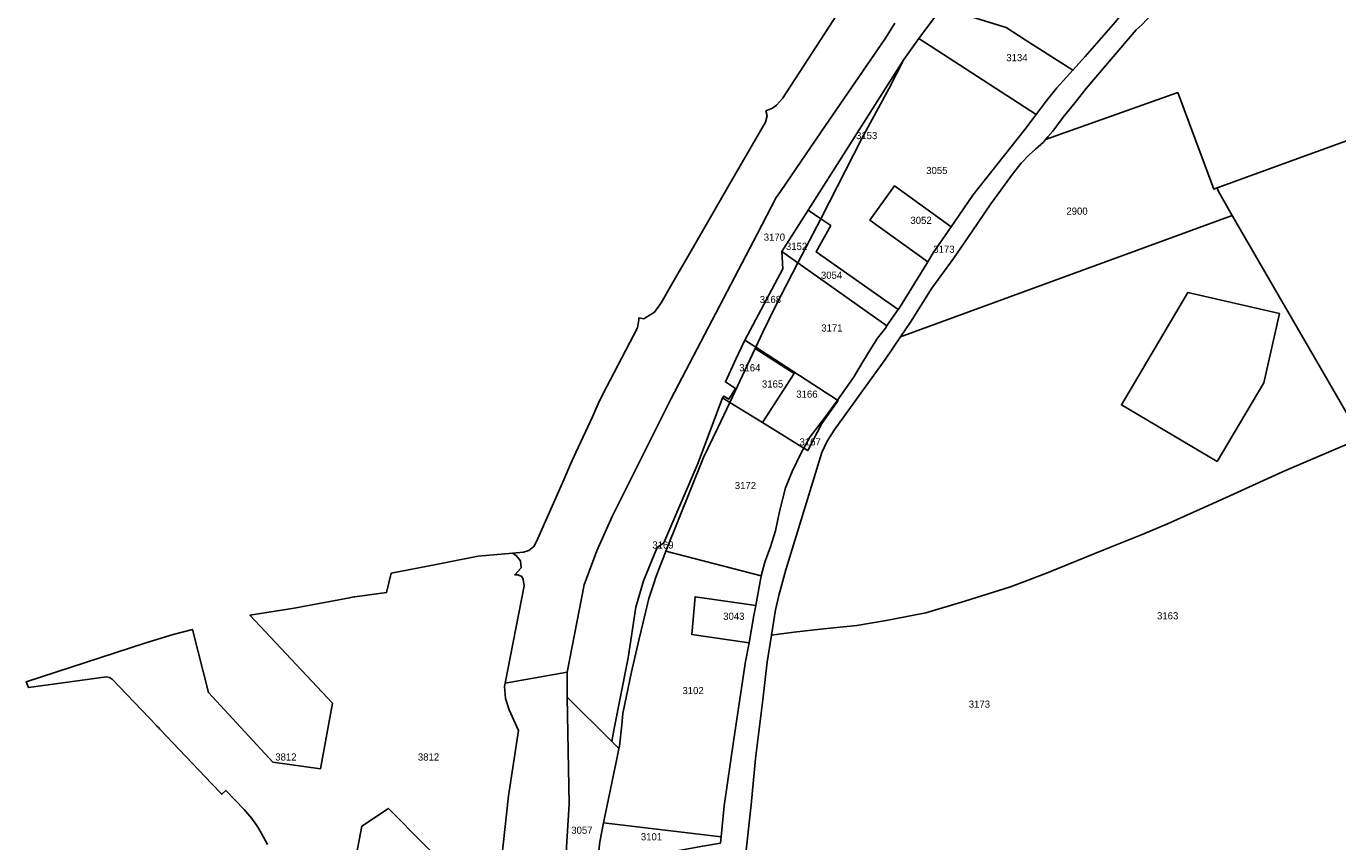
# Model space of a CAD drawing. Header units: metres. Extents: x 89872 to 93080, y 464198 to 466472.
# Tile 4 of 12: x 90304 to 90964, y 464922 to 465332. Entities that reach past the tile are written whole.
import ezdxf

# ---------------------------------------------------------------- set-up
doc = ezdxf.new("R2010")
doc.units = ezdxf.units.M
doc.header["$MEASUREMENT"] = 0
doc.layers.add('CB_---_TZ00018-_tekst 18_18_^2000', color=1, linetype='CONTINUOUS')
doc.layers.add('CI_---_EG01----_perceelsgrens', color=210, linetype='CONTINUOUS')

msp = doc.modelspace()

# ---------------------------------------------------------------- linework, layer by layer
at = {"layer": 'CI_---_EG01----_perceelsgrens', "flags": 128}
for points in [[(90912.552544, 465423.770288), (90906.411547, 465404.547298), (90901.618549, 465391.529304), (90898.573551, 465384.213308), (90894.853553, 465375.997312), (90889.273555, 465365.502317), (90884.292558, 465356.971321), (90876.260562, 465345.974327), (90870.245565, 465338.148331), (90867.756566, 465335.524332), (90865.421567, 465333.062333), (90862.503569, 465330.376335), (90837.332581, 465300.86035), (90831.795584, 465293.916353), (90825.726587, 465286.484357), (90820.45059, 465279.48036), (90818.033591, 465276.513362), (90816.842592, 465275.194362), (90883.413558, 465298.838351), (90901.509549, 465250.335375), (90903.201549, 465250.947374), (91007.671496, 465288.801356), (91007.283496, 465289.817355), (90951.001525, 465437.464281)], [(90786.484607, 465367.624317), (90764.829618, 465341.47833), (90797.071602, 465331.560335), (90806.616597, 465325.491338), (90830.582585, 465310.114345), (90836.809582, 465317.012342), (90852.135574, 465334.453333), (90855.925572, 465339.278331)], [(90764.829617, 465341.47833), (90762.595619, 465338.781331), (90762.110619, 465338.195331), (90757.822621, 465332.605334), (90753.035623, 465326.040337), (90812.092594, 465287.806356), (90817.161591, 465294.538353), (90822.540589, 465301.20435), (90830.582585, 465310.114345), (90806.616597, 465325.491338), (90797.071601, 465331.560335)], [(90753.035624, 465326.040337), (90745.560628, 465315.505342), (90737.934631, 465300.72635), (90724.349638, 465275.818362), (90703.625649, 465235.358382), (90708.662646, 465231.931384), (90701.39365, 465218.662391), (90742.606629, 465189.698405), (90743.267629, 465190.617405), (90757.074622, 465212.876393), (90757.557622, 465213.673393), (90728.274636, 465234.722383), (90740.70763, 465251.883374), (90769.318616, 465231.317384), (90773.341614, 465237.193381), (90780.26361, 465247.238376), (90796.131602, 465267.345366), (90806.486597, 465280.36036), (90812.092594, 465287.806356)], [(90697.243652, 465239.70038), (90703.625649, 465235.358382), (90724.349639, 465275.818362), (90737.934632, 465300.726349), (90745.560628, 465315.505342)], [(90816.842592, 465275.194362), (90815.747593, 465273.983363), (90811.713595, 465270.401365), (90808.651596, 465267.603366), (90804.574598, 465263.267368), (90800.6836, 465258.404371), (90789.320606, 465242.802378), (90780.121611, 465229.211385), (90770.566615, 465215.311392), (90759.554621, 465200.3714), (90748.763626, 465183.393408), (90743.753629, 465175.986412), (90910.892545, 465237.086381), (90903.796549, 465249.354375), (90903.201549, 465250.947374), (90901.50955, 465250.335375), (90883.413559, 465298.83835)], [(90769.318616, 465231.317385), (90740.70763, 465251.883374), (90728.274636, 465234.722383), (90757.557622, 465213.673394), (90760.32862, 465218.245391)], [(90683.968658, 465218.872391), (90692.134654, 465213.100394), (90703.625648, 465235.358383), (90697.243651, 465239.70038)], [(90692.134655, 465213.100394), (90736.933632, 465181.434409), (90739.696631, 465185.653407), (90742.606629, 465189.698405), (90701.39365, 465218.662391), (90708.662646, 465231.931384), (90703.625649, 465235.358383)], [(90665.326668, 465174.234413), (90670.870665, 465170.658415), (90674.499663, 465178.364411), (90680.82366, 465191.455405), (90692.134654, 465213.100394), (90683.968658, 465218.872391), (90684.596658, 465210.160395)], [(90670.870665, 465170.658415), (90712.033644, 465144.106428), (90720.20364, 465155.465423), (90723.366638, 465160.77042), (90727.724636, 465168.133416), (90732.170634, 465175.258413), (90736.186632, 465180.29441), (90736.933631, 465181.43441), (90692.134654, 465213.100394), (90680.82366, 465191.455405), (90674.499663, 465178.364411)], [(90926.693372, 465152.838286), (90934.63228, 465187.644374), (90888.451919, 465198.177635), (90855.028935, 465141.691254), (90903.223886, 465113.173773)], [(90654.240673, 465145.184428), (90657.832671, 465142.965429), (90670.597665, 465170.079415), (90670.870665, 465170.658415), (90665.326668, 465174.234413), (90665.023668, 465173.669413), (90660.87667, 465164.624418), (90655.638672, 465153.222424), (90660.63067, 465149.943425), (90657.334672, 465144.492428), (90654.838673, 465146.137427)], [(90657.832671, 465142.965428), (90674.239663, 465132.853433), (90690.229655, 465157.423421), (90670.597665, 465170.079415)], [(90670.870665, 465170.658414), (90670.597665, 465170.079415), (90690.229656, 465157.423421), (90674.239664, 465132.853433), (90692.957654, 465121.284439), (90695.097653, 465119.94844), (90698.210652, 465125.389437), (90706.374647, 465136.237432), (90711.659645, 465143.586428), (90712.033645, 465144.106428)], [(90598.503701, 464972.258514), (90602.002699, 464968.798516), (90602.220699, 464970.010515), (90603.404698, 464980.64851), (90604.036698, 464986.331507), (90608.368696, 465007.324497), (90612.165694, 465023.921489), (90615.141693, 465036.607482), (90617.005692, 465044.206478), (90619.88069, 465052.781474), (90620.41269, 465054.412473), (90622.431689, 465059.769471), (90624.048688, 465064.015468), (90625.640687, 465068.016466), (90644.612678, 465115.257443), (90651.785674, 465130.124435), (90657.832671, 465142.965429), (90654.240673, 465145.184428), (90641.924679, 465112.493444), (90624.545688, 465072.279464), (90621.258689, 465069.874466), (90614.354693, 465053.185474), (90610.589695, 465039.907481), (90606.628697, 465014.313493), (90599.5127, 464977.898512)], [(90657.832671, 465142.965428), (90651.785674, 465130.124435), (90644.612678, 465115.257442), (90625.640687, 465068.016466), (90673.681663, 465055.657472), (90675.511662, 465062.580468), (90678.407661, 465070.218465), (90680.88066, 465078.297461), (90682.840659, 465088.014456), (90685.827657, 465099.98145), (90689.177656, 465108.183446), (90693.884653, 465117.826441), (90695.097653, 465119.94844), (90692.957654, 465121.284439), (90674.239663, 465132.853433)], [(90712.033644, 465144.106428), (90711.659644, 465143.586428), (90706.374647, 465136.237432), (90698.210651, 465125.389437), (90695.097652, 465119.94844), (90697.076651, 465118.71344), (90704.211648, 465132.239434), (90712.037644, 465143.342428), (90712.405644, 465143.865428)], [(90602.002699, 464968.798516), (90601.172699, 464964.317518), (90594.290703, 464931.425534), (90653.570673, 464924.227538), (90654.925673, 464939.86853), (90659.91667, 464973.378513), (90665.794667, 465012.492494), (90667.511666, 465021.941489), (90638.794681, 465026.114487), (90640.36368, 465045.098478), (90670.913665, 465040.72648), (90673.418663, 465054.663473), (90673.681663, 465055.657472), (90625.640687, 465068.016466), (90624.048688, 465064.015468), (90622.431689, 465059.76947), (90620.41269, 465054.412473), (90619.88069, 465052.781474), (90617.005691, 465044.206478), (90615.141692, 465036.607482), (90612.165694, 465023.921488), (90608.368696, 465007.324496), (90604.036698, 464986.331507), (90603.404698, 464980.64851), (90602.220699, 464970.010515)], [(90667.511667, 465021.941489), (90669.994665, 465035.611482), (90670.913665, 465040.726479), (90640.36368, 465045.098477), (90638.794681, 465026.114487)], [(90571.802715, 464856.829571), (90584.253708, 464844.616577), (90585.908707, 464859.27557), (90590.307705, 464901.162549), (90591.463705, 464912.822543), (90592.352704, 464921.791539), (90594.290703, 464931.425534), (90601.1727, 464964.317518), (90602.002699, 464968.798515), (90598.503701, 464972.258514), (90575.967712, 464994.557503), (90576.929712, 464940.815529)], [(90590.307705, 464901.16255), (90611.913694, 464911.389544), (90618.167691, 464913.642543), (90628.436686, 464916.680542), (90644.246678, 464919.68354), (90653.184673, 464921.15854), (90653.570673, 464924.227538), (90594.290703, 464931.425534), (90592.352704, 464921.791539), (90591.463704, 464912.822544)]]:
    msp.add_lwpolyline(points, close=True, dxfattribs=at)
for points in [[(90712.005645, 465338.584331), (90684.311659, 465295.843353), (90681.40366, 465292.528354), (90679.396661, 465291.020355), (90676.059663, 465289.723356), (90676.690662, 465287.103357), (90675.740663, 465283.941358), (90660.041671, 465256.762372), (90637.699682, 465218.078391), (90628.667686, 465202.441399), (90623.289689, 465193.129404), (90619.880691, 465188.308406), (90615.499693, 465185.609408), (90614.594693, 465185.053408), (90611.983695, 465185.472408), (90612.102695, 465184.533408), (90611.304695, 465180.41941), (90593.775704, 465146.787427), (90591.627705, 465142.162429), (90588.642706, 465135.736433), (90580.256711, 465117.678442), (90577.703712, 465111.877445), (90574.219714, 465103.958448), (90560.58372, 465072.960464), (90559.080721, 465070.450465), (90556.572722, 465068.438466), (90554.012724, 465067.581467), (90548.478726, 465067.006467), (90550.283726, 465065.866468), (90552.512724, 465063.187469), (90552.789724, 465059.690471), (90549.519726, 465056.229472), (90551.136725, 465056.185472), (90553.044724, 465055.384473), (90553.808724, 465053.743474), (90554.344723, 465050.613475), (90544.703728, 465001.6855), (90575.958713, 465007.113497), (90584.465708, 465051.187475), (90590.819705, 465068.200466), (90598.579701, 465085.515458), (90628.176687, 465144.593428), (90671.632665, 465227.591387), (90681.26666, 465245.990377), (90683.397659, 465249.121376), (90703.817649, 465279.128361), (90736.243633, 465326.276337), (90740.97763, 465333.846334)], [(90740.97763, 465333.846333), (90736.243632, 465326.276337), (90703.817649, 465279.12836), (90683.397659, 465249.121375), (90681.26666, 465245.990377), (90671.632665, 465227.591386), (90628.176686, 465144.593428), (90598.579701, 465085.515457), (90590.819705, 465068.200466), (90584.465708, 465051.187474), (90575.958712, 465007.113496), (90575.967712, 464994.557503), (90598.503701, 464972.258514), (90599.512701, 464977.898511), (90606.628697, 465014.313493), (90610.589695, 465039.90748), (90614.354693, 465053.185473), (90621.25869, 465069.874465), (90624.545688, 465072.279464), (90641.92468, 465112.493444), (90654.240673, 465145.184427), (90654.838673, 465146.137427), (90657.334672, 465144.492428), (90660.63067, 465149.943425), (90655.638673, 465153.222423), (90660.87667, 465164.624418), (90665.023668, 465173.669413), (90665.326668, 465174.234413), (90684.596658, 465210.160395), (90683.968658, 465218.872391), (90697.243652, 465239.70038), (90745.560628, 465315.505342), (90753.035624, 465326.040337), (90757.822622, 465332.605334)], [(90852.135574, 465334.453332), (90836.809582, 465317.012341), (90830.582585, 465310.114345), (90822.540589, 465301.204349), (90817.161592, 465294.538352), (90812.092594, 465287.806356), (90806.486597, 465280.360359), (90796.131602, 465267.345366), (90780.26361, 465247.238376), (90773.341613, 465237.193381), (90769.318615, 465231.317384), (90760.32862, 465218.245391), (90757.557621, 465213.673393), (90757.074622, 465212.876393), (90743.267628, 465190.617404), (90742.606629, 465189.698405), (90739.69663, 465185.653407), (90736.933632, 465181.434409), (90736.186632, 465180.294409), (90732.170634, 465175.258412), (90727.724636, 465168.133416), (90723.366638, 465160.770419), (90720.20364, 465155.465422), (90712.033644, 465144.106428), (90712.405644, 465143.865428), (90712.037644, 465143.342428), (90704.211648, 465132.239434), (90697.076652, 465118.71344), (90695.097653, 465119.94844), (90693.884653, 465117.826441), (90689.177656, 465108.183446), (90685.827657, 465099.98145), (90682.840659, 465088.014456), (90680.88066, 465078.29746), (90678.407661, 465070.218465), (90675.511662, 465062.580468), (90673.681663, 465055.657472), (90673.418663, 465054.663472), (90670.913665, 465040.726479), (90669.994665, 465035.611482), (90667.511666, 465021.941489), (90665.794667, 465012.492493), (90659.91667, 464973.378513), (90654.925673, 464939.86853), (90653.570673, 464924.227538), (90653.184673, 464921.158539)], [(90666.095667, 464917.558541), (90668.524666, 464940.347529), (90670.760665, 464963.712518), (90674.265663, 464991.879504), (90676.729662, 465012.197494), (90678.878661, 465025.862487), (90680.82666, 465038.53648), (90682.511659, 465045.831477), (90686.032657, 465058.69847), (90704.220648, 465117.779441), (90706.930647, 465123.374438), (90710.390645, 465128.979435), (90725.963637, 465150.656424), (90736.122632, 465164.558417), (90743.753628, 465175.986412), (90748.763626, 465183.393408), (90759.55462, 465200.371399), (90770.566615, 465215.311392), (90780.12161, 465229.211385), (90789.320605, 465242.802378), (90800.6836, 465258.40437), (90804.574598, 465263.267368), (90808.651596, 465267.603366), (90811.713594, 465270.401364), (90815.747592, 465273.983363), (90816.842592, 465275.194362), (90818.033591, 465276.513361), (90820.45059, 465279.48036), (90825.726587, 465286.484356), (90831.795584, 465293.916353), (90837.332581, 465300.860349), (90862.503569, 465330.376334), (90865.421567, 465333.062333)], [(91007.671496, 465288.801355), (90903.201549, 465250.947374), (90903.796548, 465249.354375), (90910.892545, 465237.086381), (90957.088522, 465157.225421), (90975.737512, 465124.986437), (90936.200532, 465108.003446), (90905.970547, 465094.176453), (90878.189561, 465081.847459), (90866.284567, 465076.730462), (90846.122577, 465068.741465), (90818.087591, 465057.384471), (90808.109596, 465053.532473), (90799.123601, 465050.140475), (90776.198612, 465042.979478), (90756.573622, 465037.047481), (90736.578632, 465033.129483), (90721.729639, 465030.632485), (90705.061648, 465029.062485), (90690.004655, 465027.240486), (90678.878661, 465025.862487), (90676.729662, 465012.197494), (90674.265663, 464991.879504), (90670.760665, 464963.712518), (90668.524666, 464940.34753), (90666.095667, 464917.558541)], [(90541.90773, 464903.307549), (90546.356727, 464944.996528), (90551.369725, 464977.758511), (90546.678727, 464988.232506), (90544.904728, 464993.889503), (90544.355728, 464999.9175), (90544.703728, 465001.6855), (90554.344723, 465050.613475), (90553.808724, 465053.743473), (90553.044724, 465055.384473), (90551.136725, 465056.185472), (90549.519726, 465056.229472), (90552.789724, 465059.690471), (90552.512724, 465063.187469), (90550.283725, 465065.866467), (90548.478726, 465067.006467), (90531.194735, 465065.491468), (90515.777743, 465062.494469), (90510.009745, 465061.37347), (90487.332757, 465056.993472), (90484.906758, 465047.236477), (90468.955766, 465045.127478), (90468.538766, 465045.073478), (90466.250767, 465044.644478), (90438.440781, 465039.424481), (90416.177792, 465035.845482), (90457.841772, 464991.501505), (90451.708775, 464958.561521), (90427.743787, 464961.937519), (90395.262803, 464996.921502), (90387.321807, 465028.627486), (90377.473812, 465026.063487), (90363.226819, 465021.845489), (90303.544849, 465002.272499), (90304.644848, 464999.440501), (90321.973839, 465001.780499), (90343.891829, 465004.739498), (90345.541828, 465004.528498), (90346.819827, 465003.660499), (90369.095816, 464980.28351), (90369.198816, 464980.17551), (90369.366816, 464979.99751), (90370.079815, 464979.249511), (90370.837815, 464978.452511), (90397.059802, 464950.930525), (90401.976799, 464945.770527), (90404.119798, 464947.664527), (90413.223794, 464938.127531), (90415.192793, 464935.873532), (90417.068792, 464933.539534), (90418.837791, 464931.105535), (90420.48879, 464928.599536), (90422.053789, 464925.976537), (90424.993788, 464920.45354)], [(90571.802714, 464856.829572), (90576.929711, 464940.81553), (90575.967712, 464994.557503), (90575.958712, 465007.113497), (90544.703727, 465001.685499), (90544.355728, 464999.9175), (90544.904727, 464993.889503), (90546.678726, 464988.232506), (90551.369724, 464977.758511), (90546.356727, 464944.996528), (90541.907729, 464903.307549)], [(90458.955771, 464858.396571), (90472.626764, 464929.685536), (90485.890758, 464938.627531), (90540.44573, 464883.527559)]]:
    msp.add_lwpolyline(points, dxfattribs=at)
at = {"layer": 'CI_---_EG01----_perceelsgrens'}
for points in [[(90957.088521, 465157.225421), (90910.892544, 465237.086381), (90743.753628, 465175.986412), (90736.122632, 465164.558418), (90725.963637, 465150.656425), (90710.390645, 465128.979435), (90706.930646, 465123.374438), (90704.220648, 465117.779441), (90686.032657, 465058.698471)], [(90957.088521, 465157.225421), (90910.892544, 465237.086381), (90743.753628, 465175.986412), (90736.122632, 465164.558418), (90725.963637, 465150.656425), (90710.390645, 465128.979435), (90706.930646, 465123.374438), (90704.220648, 465117.779441), (90686.032657, 465058.698471)], [(90678.878661, 465025.862487), (90690.004656, 465027.240486), (90705.061648, 465029.062485), (90721.72964, 465030.632484), (90736.578632, 465033.129483), (90756.573622, 465037.047481), (90776.198613, 465042.979478), (90799.123601, 465050.140475), (90808.109597, 465053.532473), (90818.087592, 465057.384471), (90846.122578, 465068.741465), (90866.284568, 465076.730461), (90878.189562, 465081.847459), (90905.970548, 465094.176453), (90936.200533, 465108.003446), (90975.737513, 465124.986437), (90957.088522, 465157.225421)], [(90686.032658, 465058.69847), (90682.511659, 465045.831477), (90680.82666, 465038.536481), (90678.878661, 465025.862487)]]:
    msp.add_lwpolyline(points, dxfattribs=at)

# ---------------------------------------------------------------- texts
at = {"layer": 'CB_---_TZ00018-_tekst 18_18_^2000'}
for s, p in [('3134', (90797.082031, 465314.65625)), ('3168', (90672.948591, 465192.940634)), ('3163', (90872.976563, 465033.75))]:
    msp.add_text(s, height=3.6, dxfattribs=at).set_placement(p)
at = {"layer": 'CB_---_TZ00018-_tekst 18_18_^2000', "linetype": 'Continuous'}
for s, p in [('3153', (90721.40214, 465275.431862)), ('3055', (90756.743122, 465257.869371)), ('2900', (90827.323087, 465237.412381)), ('3052', (90748.796626, 465232.778384)), ('3170', (90674.949408, 465224.328125)), ('3152', (90686.110436, 465219.684586)), ('3173', (90760.32862, 465218.245391)), ('3054', (90703.732556, 465205.139394)), ('3171', (90703.902148, 465178.603411)), ('3164', (90662.555669, 465158.599921)), ('3165', (90674.03125, 465150.421875)), ('3166', (90691.315655, 465145.303427)), ('3167', (90692.957654, 465121.284439)), ('3172', (90660.36917, 465099.31145)), ('3169', (90618.827342, 465069.383469)), ('3043', (90654.511719, 465033.53125)), ('3102', (90633.986183, 464996.122002)), ('3173', (90778.181611, 464989.284005)), ('3812', (90428.944786, 464962.701519)), ('3812', (90500.769531, 464962.6875)), ('3057', (90578.008992, 464925.840321)), ('3101', (90613.045474, 464922.547323))]:
    msp.add_text(s, height=3.6, dxfattribs=at).set_placement(p)

doc.saveas('drawing.dxf')
